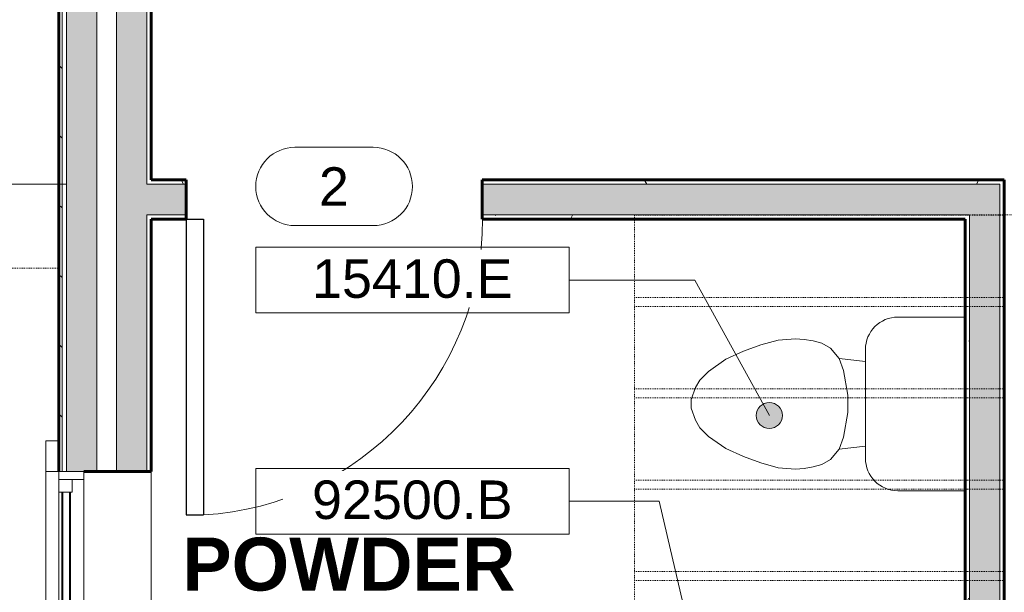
# Model space of a CAD drawing. Header units: inches. Extents: x -655 to 119, y -287 to 603.
# Tile 4 of 22: x -528 to -415, y -98 to -32. Entities that reach past the tile are written whole.
import ezdxf

# ---------------------------------------------------------------- set-up
doc = ezdxf.new("R2010")
doc.units = ezdxf.units.IN
doc.header["$MEASUREMENT"] = 0
doc.linetypes.add('1B Hidden Short', pattern=[0.125, 0.09375, -0.03125])
doc.linetypes.add('Overhead 1_16_', pattern=[0.101562, 0.0625, -0.039062])
for name, color, linetype, lineweight in [('A-ANNO-DIMS', 1, 'Continuous', 9), ('A-ANNO-DIMS-48', 1, 'Continuous', 9), ('A-ANNO-NOTE', 2, 'Continuous', 9), ('A-AREA-IDEN', 2, 'Continuous', 9), ('A-DETL', 5, 'Continuous', 9), ('A-DOOR', 1, 'Continuous', 18), ('A-DOOR-IDEN', 6, 'Continuous', 9), ('A-GLAZ', 6, 'Continuous', 18), ('A-GLAZ-GLAS', 6, 'Continuous', 40), ('A-SECT-MBND', 5, 'Overhead 1_16_', 9), ('A-WALL', 2, 'Continuous', 18), ('A-WALL-PATT', 2, 'Continuous', 60), ('I-WALL', 2, 'Continuous', 18), ('P-SANR-FIXT', 6, 'Continuous', 9)]:
    doc.layers.add(name, color=color, linetype=linetype, lineweight=lineweight)
doc.styles.add('Arial', font='arial.ttf', dxfattribs={"height": 4.425898})
doc.styles.add('Arial_1', font='arial.ttf', dxfattribs={"width": 0.9, "height": 4.425898})
doc.styles.add('Arial_B', font='arialbd.ttf', dxfattribs={"height": 6.088537})
doc.dimstyles.new('Linear_-_3_32__Arial_2', dxfattribs={"dimscale": 12, "dimtxt": 4.5, "dimasz": 0.3125, "dimexe": 0.375, "dimexo": 0.375, "dimgap": 0.0625, "dimtad": 1, "dimdec": 3, "dimrnd": 0.125, "dimzin": 3, "dimdsep": 46, "dimlunit": 4, "dimtxsty": 'Arial_1', "dimblk1": 'OBLIQUE', "dimblk2": 'OBLIQUE', "dimsah": 1, "dimcen": 0.09, "dimdle": 0.375, "dimazin": 0, "dimtfac": 1, "dimtdec": 3, "dimtix": 1, "dimtmove": 0, "dimatfit": 3, "dimfxl": 1, "dimtvp": 1, "dimfrac": 2, "dimtolj": 1, "dimtzin": 0, "dimarcsym": 2})
pattern_1 = [(0, (0, 0), (15.36, 3.84), [0.634, -10.886, 0.634, -10.886, -61.44]), (0, (0, 0), (15.36, 3.84), [-23.04, 0.634, -22.406, 0.634, -10.886, -26.88]), (0, (0, 0), (15.36, 3.84), [-57.6, 0.634, -7.046, 0.634, -18.566]), (120, (5.76, 1.92), (-11.005538, 11.38215), [0.634, -10.886, 0.634, -10.886, -61.44]), (120, (5.76, 1.92), (-11.005538, 11.38215), [-23.04, 0.634, -22.406, 0.634, -10.886, -26.88]), (120, (5.76, 1.92), (-11.005538, 11.38215), [-57.6, 0.634, -7.046, 0.634, -18.566]), (240, (7.68, 9.6), (-4.354462, -15.22215), [0.634, -10.886, 0.634, -10.886, -61.44]), (240, (7.68, 9.6), (-4.354462, -15.22215), [-23.04, 0.634, -22.406, 0.634, -10.886, -26.88]), (240, (7.68, 9.6), (-4.354462, -15.22215), [-57.6, 0.634, -7.046, 0.634, -18.566])]
pattern_2 = [(135, (0, 0), (-4.006467, -4.006467), [])]

# ---------------------------------------------------------------- blocks, each defined once
blk = doc.blocks.new('Single Panel Flush Wood - 21080HC-3118161-First Floor Plan')
at = {"layer": 'A-DOOR', "lineweight": 30}
for p, q in [((15, 2.25), (15, 36.26)), ((17, 36.26), (15, 36.26)), ((17, 2.25), (17, 36.26)), ((17, 2.25), (15, 2.25))]:
    blk.add_line(p, q, dxfattribs=at)
at = {"layer": 'A-DOOR', "lineweight": 9}
blk.add_arc((17, 2.25), 34.07, 93.3657, 180, dxfattribs=at)
blk = doc.blocks.new('Single Awning - 48_ x 15_-2775562-First Floor Plan')
at = {"layer": 'A-GLAZ'}
for p, q in [((-23.75, 6.81), (-27.25, 6.81)), ((-27.25, 6.81), (-27.25, 5.31)), ((-23.75, 5.31), (-23.75, 6.81)), ((-23.75, 6.81), (23.75, 6.81)), ((27.25, 6.81), (23.75, 6.81)), ((23.75, 6.81), (23.75, 5.31)), ((27.25, 5.31), (27.25, 6.81)), ((23.75, 5.31), (-23.75, 5.31)), ((-23.75, 5.31), (-23.75, 2.44)), ((-22.83, 2.44), (-22.83, 5.31)), ((-22.83, 5.31), (-21.38, 5.31)), ((-21.38, 5.31), (-21.38, 3.78)), ((21.37, 5.31), (-0.73, 5.31)), ((22.83, 5.31), (21.37, 5.31)), ((21.37, 5.31), (21.37, 3.78)), ((21.37, 3.78), (21.37, 5.31)), ((22.83, 5.31), (22.83, 2.44)), ((23.75, 2.44), (23.75, 5.31)), ((-21.38, 3.78), (-22.83, 3.78)), ((21.37, 3.78), (22.83, 3.78)), ((-23.75, 2.44), (23.75, 2.44))]:
    blk.add_line(p, q, dxfattribs=at)
at = {"layer": 'A-GLAZ-GLAS'}
for p, q in [((21.37, 4.94), (-21.38, 4.94)), ((21.37, 4.06), (-21.38, 4.06))]:
    blk.add_line(p, q, dxfattribs=at)
blk = doc.blocks.new('Toilet-Domestic-3D - Toilet-Domestic-3D-2041177-First Floor Plan')
at = {"layer": 'P-SANR-FIXT'}
for p, q in [((-9.98, 11.75), (-9.98, 19.48)), ((9.98, 19.48), (9.98, 11.75)), ((6.25, 8.02), (-6.25, 8.02)), ((-4.86, 8.02), (-5.21, 5)), ((4.86, 8.02), (5.21, 5)), ((-1, 6), (-3.84, 5.5)), ((1, 6), (-1, 6)), ((3.84, 5.5), (1, 6)), ((-5.21, 5), (-6.4, 4)), ((-3.84, 5.5), (-5.21, 5)), ((5.21, 5), (3.84, 5.5)), ((6.4, 4), (5.21, 5)), ((-6.4, 4), (-6.97, 3)), ((6.97, 3), (6.4, 4)), ((-6.97, 3), (-7.24, 2)), ((7.24, 2), (6.97, 3)), ((-7.24, 2), (-7.41, 1)), ((7.41, 1), (7.24, 2)), ((-7.41, 1), (-7.5, 0)), ((-7.5, 0), (-7.33, -1.99)), ((7.33, -1.99), (7.5, 0)), ((7.5, 0), (7.41, 1)), ((-7.33, -1.99), (-6.79, -4)), ((6.79, -4), (7.33, -1.99)), ((-6.79, -4), (-6.06, -6)), ((6.06, -6), (6.79, -4)), ((-6.06, -6), (-5.13, -8)), ((5.13, -8), (6.06, -6)), ((-5.13, -8), (-3.74, -10)), ((3.74, -10), (5.13, -8)), ((-3.74, -10), (-2.74, -11)), ((2.74, -11), (3.74, -10)), ((-2.74, -11), (-1.87, -11.5)), ((1.87, -11.5), (2.74, -11)), ((-1.87, -11.5), (-0.5, -12)), ((-0.5, -12), (0.5, -12)), ((0.5, -12), (1.87, -11.5))]:
    blk.add_line(p, q, dxfattribs=at)
for centre, start, end in [((-6.25, 11.75), 180, 270), ((6.25, 11.75), 270, 360)]:
    blk.add_arc(centre, 3.73, start, end, dxfattribs=at)
blk = doc.blocks.new('DIMBLOCK4-First Floor Plan')
at = {"layer": 'A-ANNO-DIMS-48', "lineweight": 50, "transparency": 16777216}
for p, q in [((-648.59, 131.83), (-650.47, 133.71)), ((-648.59, 131.83), (-646.72, 129.96)), ((-648.59, -180.17), (-650.47, -178.29)), ((-648.59, -180.17), (-646.72, -182.04))]:
    blk.add_line(p, q, dxfattribs=at)
at = {"layer": 'A-ANNO-DIMS-48', "transparency": 16777216}
for p, q in [((-522.35, 131.83), (-653.09, 131.83)), ((-648.59, -184.67), (-648.59, 131.83)), ((-648.59, 131.83), (-522.35, 131.83)), ((-522.35, -180.17), (-653.09, -180.17)), ((-648.59, -180.17), (-522.35, -180.17))]:
    blk.add_line(p, q, dxfattribs=at)
at = {"layer": 'A-ANNO-DIMS-48', "color": 0, "transparency": 16777216, "insert": (-655.08, -31.13), "char_height": 4.426, "width": 16.6985, "attachment_point": 1, "rotation": 90, "line_spacing_factor": 0.938532, "style": 'Arial_1'}
blk.add_mtext('26\'-0"', dxfattribs=at)
blk = doc.blocks.new('_Oblique')
at = {"color": 0, "linetype": 'ByBlock', "lineweight": -2}
blk.add_line((-0.5, -0.5), (0.5, 0.5), dxfattribs=at)
blk = doc.blocks.new('DIMBLOCK7-First Floor Plan')
at = {"layer": 'A-ANNO-DIMS-48', "lineweight": 50, "transparency": 16777216}
for p, q in [((-639.05, -51.42), (-640.92, -49.54)), ((-639.05, -51.42), (-637.17, -53.29)), ((-639.05, -170.92), (-640.92, -169.04)), ((-639.05, -170.92), (-637.17, -172.79))]:
    blk.add_line(p, q, dxfattribs=at)
at = {"layer": 'A-ANNO-DIMS-48', "transparency": 16777216}
for p, q in [((-522.35, -51.42), (-643.55, -51.42)), ((-639.05, -170.92), (-639.05, -51.42)), ((-639.05, -51.42), (-522.35, -51.42)), ((-522.35, -170.92), (-643.55, -170.92)), ((-639.05, -170.92), (-522.35, -170.92))]:
    blk.add_line(p, q, dxfattribs=at)
at = {"layer": 'A-ANNO-DIMS-48', "color": 0, "transparency": 16777216, "insert": (-645.54, -122.69), "char_height": 4.426, "width": 27.6646, "attachment_point": 1, "rotation": 90, "line_spacing_factor": 0.938532, "style": 'Arial_1'}
blk.add_mtext('9\'-11 1/2"', dxfattribs=at)
blk = doc.blocks.new('DIMBLOCK8-First Floor Plan')
at = {"layer": 'A-ANNO-DIMS-48', "transparency": 16777216}
for p, q in [((-639.05, -51.42), (-639.05, 127.08)), ((-522.35, 122.58), (-643.55, 122.58)), ((-639.05, 122.58), (-522.35, 122.58)), ((-522.35, -51.42), (-643.55, -51.42)), ((-639.05, -51.42), (-522.35, -51.42))]:
    blk.add_line(p, q, dxfattribs=at)
at = {"layer": 'A-ANNO-DIMS-48', "lineweight": 50, "transparency": 16777216}
for p, q in [((-639.05, 122.58), (-640.92, 124.46)), ((-639.05, 122.58), (-637.17, 120.71)), ((-639.05, -51.42), (-640.92, -49.54)), ((-639.05, -51.42), (-637.17, -53.29))]:
    blk.add_line(p, q, dxfattribs=at)
at = {"layer": 'A-ANNO-DIMS-48', "color": 0, "transparency": 16777216, "insert": (-645.54, 28.62), "char_height": 4.426, "width": 16.6985, "attachment_point": 1, "rotation": 90, "line_spacing_factor": 0.938532, "style": 'Arial_1'}
blk.add_mtext('14\'-6"', dxfattribs=at)
blk = doc.blocks.new('DIMBLOCK10-First Floor Plan')
at = {"layer": 'A-ANNO-DIMS-48', "transparency": 16777216}
for p, q in [((-628.59, -46.92), (-628.59, -112.92)), ((-522.35, -51.42), (-633.09, -51.42)), ((-628.59, -51.42), (-522.35, -51.42)), ((-463.79, -112.92), (-633.09, -112.92)), ((-628.59, -112.92), (-463.79, -112.92))]:
    blk.add_line(p, q, dxfattribs=at)
at = {"layer": 'A-ANNO-DIMS-48', "lineweight": 50, "transparency": 16777216}
for p, q in [((-628.59, -51.42), (-630.47, -49.54)), ((-628.59, -51.42), (-626.72, -53.29)), ((-628.59, -112.92), (-630.47, -111.04)), ((-628.59, -112.92), (-626.72, -114.79))]:
    blk.add_line(p, q, dxfattribs=at)
at = {"layer": 'A-ANNO-DIMS-48', "color": 0, "transparency": 16777216, "insert": (-635.08, -92.17), "char_height": 4.426, "width": 24.0092, "attachment_point": 1, "rotation": 90, "line_spacing_factor": 0.938532, "style": 'Arial_1'}
blk.add_mtext('5\'-1 1/2"', dxfattribs=at)
blk = doc.blocks.new('DIMBLOCK65-First Floor Plan')
at = {"layer": 'A-ANNO-DIMS-48', "lineweight": 50, "transparency": 16777216}
for p, q in [((-628.59, -6.92), (-630.47, -5.04)), ((-628.59, -6.92), (-626.72, -8.79)), ((-628.59, -51.42), (-630.47, -49.54)), ((-628.59, -51.42), (-626.72, -53.29))]:
    blk.add_line(p, q, dxfattribs=at)
at = {"layer": 'A-ANNO-DIMS-48', "transparency": 16777216}
for p, q in [((-446.79, -6.92), (-633.09, -6.92)), ((-628.59, -51.42), (-628.59, -6.92)), ((-628.59, -6.92), (-446.79, -6.92)), ((-522.35, -51.42), (-633.09, -51.42)), ((-628.59, -51.42), (-522.35, -51.42))]:
    blk.add_line(p, q, dxfattribs=at)
at = {"layer": 'A-ANNO-DIMS-48', "color": 0, "transparency": 16777216, "insert": (-635.08, -39.17), "char_height": 4.426, "width": 24.0092, "attachment_point": 1, "rotation": 90, "line_spacing_factor": 0.938532, "style": 'Arial_1'}
blk.add_mtext('3\'-8 1/2"', dxfattribs=at)
blk = doc.blocks.new('Door Tag - Door Tag-41184-First Floor Plan')
at = {"layer": 'A-DOOR-IDEN'}
for p, q in [((-0.09375, 0.09375), (0.09375, 0.09375)), ((-0.09375, -0.09375), (0.09375, -0.09375))]:
    blk.add_line(p, q, dxfattribs=at)
for centre, start, end in [((-0.09375, 0), 90, 270), ((0.09375, 0), 270, 90)]:
    blk.add_arc(centre, 0.09375, start, end, dxfattribs=at)
blk = doc.blocks.new('DIMBLOCK73-First Floor Plan')
at = {"layer": 'A-ANNO-DIMS-48', "transparency": 16777216}
for p, q in [((-324.22, -40.95), (-324.22, -51.42)), ((-368.09, -45.45), (-319.72, -45.45)), ((-324.22, -45.45), (-368.09, -45.45)), ((-412.29, -51.42), (-319.72, -51.42)), ((-324.22, -51.42), (-412.29, -51.42))]:
    blk.add_line(p, q, dxfattribs=at)
at = {"layer": 'A-ANNO-DIMS-48', "lineweight": 50, "transparency": 16777216}
for p, q in [((-324.22, -45.45), (-326.1, -43.57)), ((-324.22, -45.45), (-322.35, -47.32)), ((-324.22, -51.42), (-326.1, -49.54)), ((-324.22, -51.42), (-322.35, -53.29))]:
    blk.add_line(p, q, dxfattribs=at)
at = {"layer": 'A-ANNO-DIMS-48', "color": 0, "transparency": 16777216, "insert": (-330.71, -50.93), "char_height": 4.426, "width": 5.9815, "attachment_point": 1, "rotation": 90, "line_spacing_factor": 0.938532, "style": 'Arial_1'}
blk.add_mtext('6"', dxfattribs=at)
blk = doc.blocks.new('DIMBLOCK74-First Floor Plan')
at = {"layer": 'A-ANNO-DIMS-48', "lineweight": 50, "transparency": 16777216}
for p, q in [((-324.22, -51.42), (-326.1, -49.54)), ((-324.22, -51.42), (-322.35, -53.29)), ((-324.22, -129.45), (-326.1, -127.57)), ((-324.22, -129.45), (-322.35, -131.32))]:
    blk.add_line(p, q, dxfattribs=at)
at = {"layer": 'A-ANNO-DIMS-48', "transparency": 16777216}
for p, q in [((-412.29, -51.42), (-319.72, -51.42)), ((-324.22, -51.42), (-412.29, -51.42)), ((-324.22, -51.42), (-324.22, -129.45)), ((-368.09, -129.45), (-319.72, -129.45)), ((-324.22, -129.45), (-368.09, -129.45))]:
    blk.add_line(p, q, dxfattribs=at)
at = {"layer": 'A-ANNO-DIMS-48', "color": 0, "transparency": 16777216, "char_height": 4.4259, "attachment_point": 1, "rotation": 90, "line_spacing_factor": 0.938532, "style": 'Arial_1'}
for s, insert, width in [('6\'-6" 9R @ 7.06" EA.', (-330.71, -115.91), 61.1446), ('8T @ 10.5" EA.', (-322.29, -109.4), 45.5262)]:
    blk.add_mtext(s, dxfattribs=dict(at, insert=insert, width=width))
blk = doc.blocks.new('Keynote Tag - Keynote Number - Boxed - Small-135510-First Floor Plan')
at = {"layer": 'A-ANNO-NOTE'}
for p, q in [((-0.375, -0.0792), (-0.375, 0.0781)), ((-0.375, 0.0781), (0.375, 0.0781)), ((0.375, 0.0781), (0.375, -0.0792)), ((-0.375, -0.0792), (0.375, -0.0792))]:
    blk.add_line(p, q, dxfattribs=at)

msp = doc.modelspace()

# ---------------------------------------------------------------- hatches: boundary and pattern name
at = {"layer": 'A-ANNO-NOTE'}
h = msp.add_hatch(color=256, dxfattribs=at)
edge = h.paths.add_edge_path(flags=0)
edge.add_arc((-441.5307, -77.9987), 1.5, 0, 360)
at = {"layer": 'A-WALL-PATT'}
h = msp.add_hatch(color=256, dxfattribs=at)
h.paths.add_polyline_path([(-522.2861, -180.1679), (-518.7861, -180.1679), (-518.7861, -137.2129), (-522.2861, -137.2129)], flags=0)
h.paths.add_polyline_path([(-519.0317, -68.483), (-518.7861, -68.483), (-518.7861, 39.0821), (-522.2861, 39.0821), (-522.2861, -68.483)], flags=0)
h.paths.add_polyline_path([(-520.2861, 62.5821), (-518.7861, 62.5821), (-518.7861, 131.8321), (-522.2861, 131.8321), (-522.2861, 62.5821)], flags=0)
at = {"layer": 'A-WALL-PATT', "lineweight": 9}
h = msp.add_hatch(dxfattribs=at)
h.set_pattern_fill('FP_2', color=256, style=0, pattern_type=2)
h.set_pattern_definition(pattern_2)
h.paths.add_polyline_path([(-523.1611, -181.0429), (-522.7861, -181.0429), (-522.7861, -137.2129), (-523.1611, -137.2129), (-523.1611, -180.1679)], flags=0)
h.paths.add_polyline_path([(-522.7861, -68.483), (-522.7861, 39.0821), (-523.1611, 39.0821), (-523.1611, -68.483)], flags=0)
h.paths.add_polyline_path([(-522.7861, 62.5821), (-522.7989, 129.9571), (-523.1611, 129.9571), (-523.1611, 62.5821)], flags=0)
at = {"layer": 'A-WALL-PATT'}
h = msp.add_hatch(color=256, dxfattribs=at)
h.paths.add_polyline_path([(-516.5361, -174.4179), (-513.0361, -174.4179), (-513.0361, -137.2129), (-516.5361, -137.2129), (-516.5361, -170.9179)], flags=0)
h.paths.add_polyline_path([(-513.0361, -68.483), (-513.0361, 39.0821), (-516.5361, 39.0821), (-516.5361, -68.483)], flags=0)
h.paths.add_polyline_path([(-516.5361, 62.5821), (-513.0361, 62.5821), (-513.0361, 126.0821), (-516.5361, 126.0821), (-516.5361, 69.5608)], flags=0)
at = {"layer": 'A-WALL-PATT', "lineweight": 9}
h = msp.add_hatch(dxfattribs=at)
h.set_pattern_fill('FP_1', color=256, style=0, pattern_type=2)
h.set_pattern_definition(pattern_1)
h.paths.add_polyline_path([(-512.5361, -170.9179), (-512.5361, -137.2129), (-513.0361, -137.2129), (-513.0361, -170.9179)], flags=0)
h.paths.add_polyline_path([(-512.5361, -68.483), (-512.5361, -54.9179), (-513.0361, -54.9179), (-513.0361, -68.483)], flags=0)
h.paths.add_polyline_path([(-513.0361, -51.4179), (-512.5361, -51.4179), (-512.5361, 39.0821), (-513.0361, 39.0821), (-513.0361, 4.4595)], flags=0)
h.paths.add_polyline_path([(-512.5361, 62.5821), (-512.5361, 122.5821), (-513.0361, 122.5821), (-513.0361, 62.5821)], flags=0)
at = {"layer": 'A-WALL-PATT'}
h = msp.add_hatch(color=256, dxfattribs=at)
h.paths.add_polyline_path([(-508.5361, -54.9179), (-508.5361, -51.4179), (-513.0361, -51.4179), (-513.0361, -54.9179), (-512.5361, -54.9179)], flags=0)
h.paths.add_polyline_path([(-419.0353, -54.9179), (-418.5353, -54.9179), (-418.5353, -51.4179), (-474.5361, -51.4179), (-474.5361, -54.9179), (-446.8665, -54.9179)], flags=0)
at = {"layer": 'A-WALL-PATT', "lineweight": 9}
h = msp.add_hatch(dxfattribs=at)
h.set_pattern_fill('FP_1', color=256, style=0, pattern_type=2)
h.set_pattern_definition(pattern_1)
h.paths.add_polyline_path([(-418.5353, -51.4179), (-415.0353, -51.4179), (-415.0353, -50.9179), (-474.5361, -50.9179), (-474.5361, -51.4179), (-419.0353, -51.4179)], flags=0)
h.paths.add_polyline_path([(-512.5361, -51.4179), (-508.5361, -51.4179), (-508.5361, -50.9179), (-512.5361, -50.9179)], flags=0)
at = {"layer": 'A-WALL-PATT'}
msp.add_hatch(color=256, dxfattribs=at).paths.add_polyline_path([(-418.5353, -132.9502), (-415.0353, -132.9502), (-415.0353, -51.4179), (-418.5353, -51.4179), (-418.5353, -128.4497)], flags=0)
at = {"layer": 'A-WALL-PATT', "lineweight": 9}
h = msp.add_hatch(dxfattribs=at)
h.set_pattern_fill('FP_1', color=256, style=0, pattern_type=2)
h.set_pattern_definition(pattern_1)
h.paths.add_polyline_path([(-415.0353, -132.9502), (-414.5353, -132.9502), (-414.5353, -129.0747), (-415.0353, -129.0747)], flags=0)
h.paths.add_polyline_path([(-414.5353, -128.4497), (-414.5353, -50.9179), (-415.0353, -50.9179), (-415.0353, -128.4497)], flags=0)
h = msp.add_hatch(dxfattribs=at)
h.set_pattern_fill('FP_1', color=256, style=0, pattern_type=2)
h.set_pattern_definition(pattern_1)
h.paths.add_polyline_path([(-470.8991, -55.4179), (-419.0353, -55.4179), (-419.0353, -54.9179), (-474.5361, -54.9179), (-474.5361, -55.4179)], flags=0)
h.paths.add_polyline_path([(-512.5361, -55.4179), (-508.5361, -55.4179), (-508.5361, -54.9179), (-512.5361, -54.9179)], flags=0)
h = msp.add_hatch(dxfattribs=at)
h.set_pattern_fill('FP_1', color=256, style=0, pattern_type=2)
h.set_pattern_definition(pattern_1)
h.paths.add_polyline_path([(-419.0353, -132.9502), (-418.5353, -132.9502), (-418.5353, -116.9179), (-419.0353, -116.9179), (-419.0353, -129.0747)], flags=0)
h.paths.add_polyline_path([(-419.0353, -112.2929), (-418.5353, -112.2929), (-418.5353, -54.9179), (-419.0353, -54.9179), (-419.0353, -110.6991)], flags=0)
h = msp.add_hatch(dxfattribs=at)
h.set_pattern_fill('FP_2', color=256, style=0, pattern_type=2)
h.set_pattern_definition(pattern_2)
h.paths.add_polyline_path([(-522.7861, -137.2129), (-522.7861, -131.9179), (-523.1611, -131.9179), (-523.1611, -137.2129)], flags=0)
h.paths.add_polyline_path([(-523.1611, -84.4179), (-522.7861, -84.4179), (-522.7861, -68.483), (-523.1611, -68.483)], flags=0)
at = {"layer": 'A-WALL-PATT'}
h = msp.add_hatch(color=256, dxfattribs=at)
h.paths.add_polyline_path([(-522.2861, -137.2129), (-518.7861, -137.2129), (-518.7861, -131.9179), (-522.2861, -131.9179)], flags=0)
h.paths.add_polyline_path([(-519.4961, -84.4179), (-518.7861, -84.4179), (-518.7861, -68.483), (-522.2861, -68.483), (-522.2861, -84.4179), (-520.2861, -84.4179)], flags=0)
h = msp.add_hatch(color=256, dxfattribs=at)
h.paths.add_polyline_path([(-513.0361, -137.2129), (-513.0361, -131.9179), (-516.5361, -131.9179), (-516.5361, -137.2129)], flags=0)
h.paths.add_polyline_path([(-516.5361, -84.4179), (-513.0361, -84.4179), (-513.0361, -68.483), (-516.5361, -68.483)], flags=0)

# ---------------------------------------------------------------- linework, layer by layer
at = {"layer": 'A-ANNO-NOTE'}
for p, q in [((-450.0791, -62.4293), (-464.5361, -62.4293)), ((-441.5307, -77.9987), (-450.0791, -62.4293)), ((-454.2014, -87.8522), (-464.5361, -87.8522)), ((-450.8026, -102.4188), (-454.2014, -87.8522))]:
    msp.add_line(p, q, dxfattribs=at)
msp.add_circle((-441.5307, -77.9987), 1.5, dxfattribs=at)
at = {"layer": 'A-DETL', "linetype": '1B Hidden Short', "lineweight": 18}
for p, q in [((-472.6268, -54.9179), (-212.5361, -54.9179)), ((-547.1611, -61.0429), (-523.1611, -61.0429))]:
    msp.add_line(p, q, dxfattribs=at)
at = {"layer": 'A-SECT-MBND'}
for p, q in [((-457.0353, -54.9497), (-414.5671, -54.9497)), ((-457.0353, -128.4497), (-457.0353, -54.9497)), ((-414.5671, -128.4497), (-414.5671, -54.9497)), ((-457.0353, -64.4497), (-414.5671, -64.4497)), ((-457.0353, -65.4497), (-414.5671, -65.4497)), ((-457.0353, -74.9497), (-414.5671, -74.9497)), ((-457.0353, -75.9497), (-414.5671, -75.9497)), ((-457.0353, -85.4497), (-414.5671, -85.4497)), ((-457.0353, -86.4497), (-414.5671, -86.4497)), ((-457.0353, -95.9497), (-414.5671, -95.9497)), ((-457.0353, -96.9497), (-414.5671, -96.9497))]:
    msp.add_line(p, q, dxfattribs=at)
at = {"layer": 'A-WALL'}
for p, q in [((-522.7861, 39.0821), (-522.7861, -84.4179)), ((-522.2861, 39.0821), (-522.2861, -84.4179)), ((-518.7861, 39.0821), (-518.7861, -84.4179)), ((-516.5361, 39.0821), (-516.5361, -84.4179)), ((-513.0361, 39.0821), (-513.0361, -51.4179)), ((-513.0361, -54.9179), (-513.0361, -84.4179)), ((-512.5361, -84.4179), (-512.5361, -131.9179))]:
    msp.add_line(p, q, dxfattribs=at)
at = {"layer": 'A-WALL', "lineweight": 60}
for p, q in [((-512.5361, 39.0821), (-512.5361, -50.9179)), ((-523.1611, 35.5821), (-523.1611, -84.4179)), ((-512.5361, -84.4179), (-512.5361, -55.4179)), ((-512.5361, -84.4179), (-520.2861, -84.4179))]:
    msp.add_line(p, q, dxfattribs=at)
at = {"layer": 'I-WALL'}
for p, q in [((-508.5361, -51.4179), (-513.0361, -51.4179)), ((-415.0353, -51.4179), (-474.5361, -51.4179)), ((-415.0353, -132.9502), (-415.0353, -51.4179)), ((-513.0361, -54.9179), (-508.5361, -54.9179)), ((-474.5361, -54.9179), (-418.5353, -54.9179)), ((-418.5353, -132.9502), (-418.5353, -54.9179))]:
    msp.add_line(p, q, dxfattribs=at)
at = {"layer": 'I-WALL', "lineweight": 60}
for p, q in [((-508.5361, -50.9179), (-512.5361, -50.9179)), ((-508.5361, -55.4179), (-508.5361, -50.9179)), ((-414.5353, -50.9179), (-474.5361, -50.9179)), ((-474.5361, -50.9179), (-474.5361, -55.4179)), ((-414.5353, -128.4497), (-414.5353, -50.9179)), ((-512.5361, -55.4179), (-508.5361, -55.4179)), ((-474.5361, -55.4179), (-419.0353, -55.4179)), ((-419.0353, -55.4179), (-419.0353, -112.2929))]:
    msp.add_line(p, q, dxfattribs=at)

# ---------------------------------------------------------------- block references
at = {"layer": 'A-ANNO-NOTE', "xscale": 47.99999999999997, "yscale": 47.99999999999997, "zscale": 47.99999999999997}
for p in [(-482.5361, -62.4024), (-482.5361, -87.8254)]:
    msp.add_blockref('Keynote Tag - Keynote Number - Boxed - Small-135510-First Floor Plan', p, dxfattribs=at)
at = {"layer": 'A-DOOR', "rotation": 180}
msp.add_blockref('Single Panel Flush Wood - 21080HC-3118161-First Floor Plan', (-491.5361, -53.1679), dxfattribs=at)
at = {"layer": 'A-DOOR-IDEN', "xscale": 47.99999999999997, "yscale": 47.99999999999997, "zscale": 47.99999999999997}
msp.add_blockref('Door Tag - Door Tag-41184-First Floor Plan', (-491.5361, -51.6679), dxfattribs=at)
at = {"layer": 'A-GLAZ', "rotation": 89.99999999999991}
msp.add_blockref('Single Awning - 48_ x 15_-2775562-First Floor Plan', (-517.8486, -108.1679), dxfattribs=at)
at = {"layer": 'P-SANR-FIXT', "rotation": 269.9999999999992}
msp.add_blockref('Toilet-Domestic-3D - Toilet-Domestic-3D-2041177-First Floor Plan', (-438.5115, -76.6679), dxfattribs=at)

# ---------------------------------------------------------------- texts
at = {"layer": 'A-AREA-IDEN', "insert": (-489.8437, -92.0355), "char_height": 6.08854, "width": 44.352, "attachment_point": 2, "line_spacing_factor": 0.938532, "style": 'Arial_B'}
msp.add_mtext('POWDER', dxfattribs=at)
at = {"layer": 'A-DOOR-IDEN', "insert": (-491.5568, -49.4657), "char_height": 4.4259, "width": 4.104, "attachment_point": 2, "line_spacing_factor": 0.938532, "style": 'Arial'}
msp.add_mtext('2', dxfattribs=at)

# ---------------------------------------------------------------- dimensions: what is measured, and where the dimension line sits
at = {"layer": 'A-ANNO-DIMS'}
for base, p1, p2, override, picture, middle in [((-648.5906, 131.8321), (-517.8486, -180.1679), (-517.8486, 131.8321), {"dimpost": '<>', "dimfxl": 312}, 'DIMBLOCK4-First Floor Plan', (-651.6003, -24.1679)), ((-639.0473, 122.5821), (-517.8486, -51.4179), (-517.8486, 122.5821), {"dimpost": '<>', "dimfxl": 174}, 'DIMBLOCK8-First Floor Plan', (-642.0571, 35.5821)), ((-628.591, -6.9179), (-517.8486, -51.4179), (-442.2861, -6.9179), {"dimpost": '<>', "dimfxl": 87.692311}, 'DIMBLOCK65-First Floor Plan', (-631.6309, -29.1679)), ((-324.2206, -51.4179), (-372.5901, -45.4497), (-416.7853, -51.4179), {"dimpost": '<>', "dimfxl": 44.596363}, 'DIMBLOCK73-First Floor Plan', (-327.2303, -48.4338)), ((-628.591, -112.9179), (-517.8486, -51.4179), (-459.2861, -112.9179), {"dimpost": '<>', "dimfxl": 84.922414}, 'DIMBLOCK10-First Floor Plan', (-631.6294, -82.1679)), ((-639.0473, -51.4179), (-517.8486, -170.9179), (-517.8486, -51.4179), {"dimpost": '<>', "dimfxl": 119.5}, 'DIMBLOCK7-First Floor Plan', (-642.0857, -111.1679))]:
    dim = msp.add_linear_dim(base=base, p1=p1, p2=p2, angle=90, dimstyle='Linear_-_3_32__Arial_2', override=override, dxfattribs=at)
    dim.commit()
    dim.dimension.update_dxf_attribs({"geometry": picture, "text_midpoint": middle})
dim = msp.add_linear_dim(base=(-324.2206, -129.4497), p1=(-416.7853, -51.4179), p2=(-372.5901, -129.4497), angle=90, text='6\'-6"9R @ 7.06" EA.\\X8T @ 10.5" EA.', dimstyle='Linear_-_3_32__Arial_2', override={"dimpost": '<>', "dimfxl": 89.678214}, dxfattribs=at)
dim.commit()
dim.dimension.update_dxf_attribs({"geometry": 'DIMBLOCK74-First Floor Plan', "text_midpoint": (-324.2206, -90.4338)})

# ---------------------------------------------------------------- next in the draw order: texts
at = {"layer": 'A-ANNO-NOTE', "char_height": 4.4259, "width": 27.486, "attachment_point": 2, "line_spacing_factor": 0.938532, "style": 'Arial', "bg_fill": 3, "box_fill_scale": 1.25, "bg_fill_color": 0, "bg_fill_transparency": 0}
for s, insert in [('15410.E', (-482.5499, -60.0462)), ('92500.B', (-482.5499, -85.4692))]:
    msp.add_mtext(s, dxfattribs=dict(at, insert=insert))

doc.saveas('drawing.dxf')
